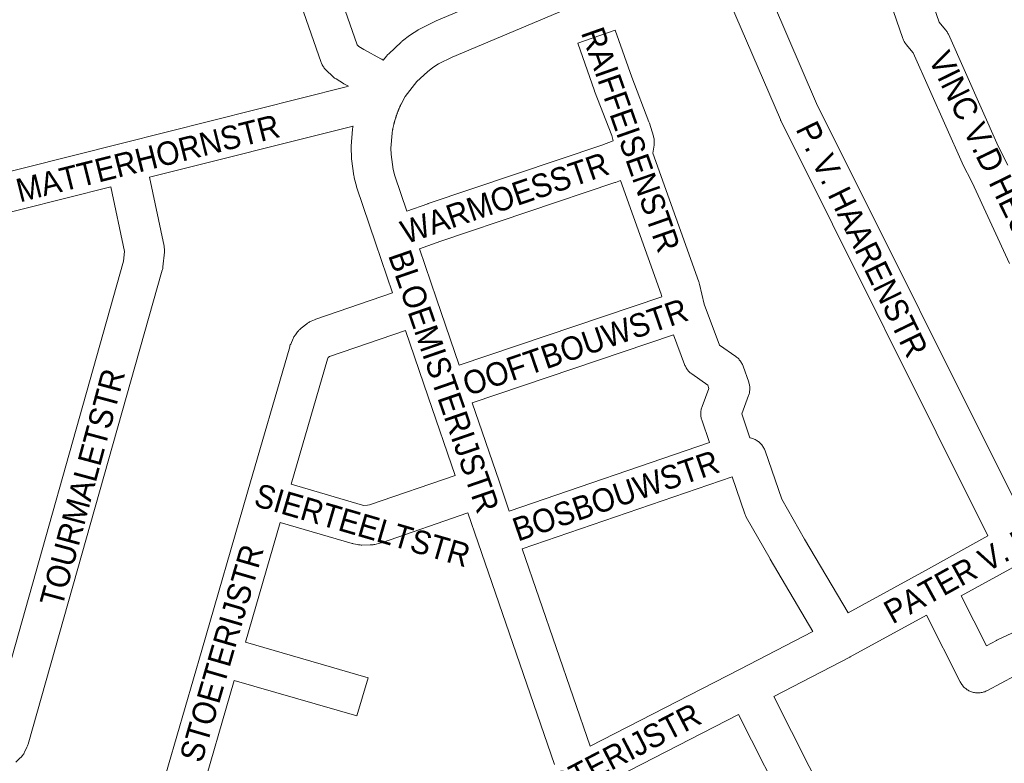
# Model space of a CAD drawing. Header units: metres. Extents: x 123819 to 142731, y 393440 to 405763.
# Tile 137 of 256: x 134286 to 134609, y 394582 to 394826. Entities that reach past the tile are written whole.
import ezdxf
from ezdxf.enums import TextEntityAlignment as Align

# ---------------------------------------------------------------- set-up
doc = ezdxf.new("R2010")
doc.units = ezdxf.units.M
doc.header["$MEASUREMENT"] = 0
doc.layers.add('gs-anno-wegen algemeen tekst', color=7, linetype='Continuous', lineweight=0)
doc.layers.add('gs-knt-wegen algemeen', color=7, linetype='Continuous', lineweight=0)
doc.styles.add('Style-Arial', font='arial.ttf')

msp = doc.modelspace()

# ---------------------------------------------------------------- linework, layer by layer
at = {"layer": 'gs-knt-wegen algemeen', "color": 7, "linetype": 'Continuous', "flags": 128}
for points in [[(134405.71, 394812.64), (134406.83, 394814.07), (134407.03, 394814.32), (134407.25, 394814.55), (134407.48, 394814.77), (134411.53, 394818.61), (134411.7, 394818.76), (134411.88, 394818.92), (134412.06, 394819.06), (134414.29, 394820.75), (134414.48, 394820.89), (134414.67, 394821.02), (134417.01, 394822.54), (134417.21, 394822.67), (134417.41, 394822.78), (134417.61, 394822.89), (134422.59, 394825.42), (134422.8, 394825.52), (134423.01, 394825.62), (134512.92, 394863.51), (134558.78, 394882.84), (134604.15, 394901.96), (134650.86, 394921.65), (134679.22, 394933.61)], [(134569.87, 394873.39), (134577.68, 394855.2), (134577.77, 394854.98), (134577.85, 394854.77), (134588.12, 394825.19), (134590.21, 394822.65), (134590.39, 394822.42), (134590.56, 394822.18), (134590.72, 394821.94), (134590.87, 394821.69), (134591, 394821.43), (134591.13, 394821.17), (134607.5, 394784.44), (134610.59, 394778.28)], [(134611.21, 394745.96), (134598.9, 394772.54), (134595.79, 394778.73), (134595.67, 394779), (134579.59, 394815.07), (134577.32, 394817.83), (134577.14, 394818.05), (134576.98, 394818.29), (134576.82, 394818.53), (134576.67, 394818.78), (134576.54, 394819.03), (134576.42, 394819.29), (134576.3, 394819.55), (134576.2, 394819.82), (134565.63, 394850.27), (134557.87, 394868.33)], [(134394.26, 394804.11), (134392.97, 394804.8), (134392.8, 394804.9), (134392.63, 394805), (134390.2, 394806.51), (134389.97, 394806.66), (134389.75, 394806.82), (134389.54, 394806.98), (134389.33, 394807.15), (134389.13, 394807.34), (134386.97, 394809.4), (134386.75, 394809.62), (134386.54, 394809.85), (134386.35, 394810.09), (134386.16, 394810.34), (134385.99, 394810.59), (134385.83, 394810.85), (134385.68, 394811.12), (134385.55, 394811.4), (134385.43, 394811.69), (134385.32, 394811.97), (134368.21, 394861.2)], [(134382.51, 394859.7), (134397.1, 394817.73), (134397.64, 394817.22), (134399.34, 394816.16), (134404.94, 394813.13), (134405.22, 394812.97), (134405.48, 394812.8), (134405.71, 394812.64)], [(134524.02, 394854.06), (134547.88, 394798.49), (134615.54, 394662.85)], [(134512.02, 394849.01), (134428.28, 394813.71), (134423.83, 394811.45), (134421.98, 394810.24), (134420.22, 394808.9), (134416.76, 394805.64), (134412.94, 394800.78), (134411.54, 394798.28)], [(134604.11, 394656.59), (134536.15, 394792.84), (134536.07, 394793.01), (134535.99, 394793.18), (134512.02, 394849.01)], [(134255.76, 394769.3), (134319.76, 394785.38), (134393.55, 394803.92), (134394.26, 394804.11)], [(134411.32, 394797.82), (134411.26, 394797.68), (134411.2, 394797.54), (134411.14, 394797.4), (134411.08, 394797.26), (134411.02, 394797.12), (134410.96, 394796.98), (134410.9, 394796.83), (134410.84, 394796.69), (134410.78, 394796.55), (134410.72, 394796.41), (134410.67, 394796.27), (134410.61, 394796.12), (134410.55, 394795.98), (134410.5, 394795.84), (134410.44, 394795.7), (134410.39, 394795.55), (134410.34, 394795.41), (134410.29, 394795.26), (134410.23, 394795.12), (134410.18, 394794.98), (134410.13, 394794.83), (134410.08, 394794.69), (134410.03, 394794.54), (134409.98, 394794.4), (134409.93, 394794.25), (134409.89, 394794.11), (134409.84, 394793.96), (134409.79, 394793.81), (134409.75, 394793.67), (134409.7, 394793.52), (134409.66, 394793.37), (134409.61, 394793.23), (134409.57, 394793.08), (134409.53, 394792.93), (134409.49, 394792.79), (134409.44, 394792.64), (134409.4, 394792.49), (134409.36, 394792.34), (134409.32, 394792.19), (134409.29, 394792.05), (134409.25, 394791.9), (134409.21, 394791.75), (134409.17, 394791.6), (134409.14, 394791.45), (134409.1, 394791.3), (134409.07, 394791.15), (134409.03, 394791), (134409, 394790.86), (134408.97, 394790.71), (134408.93, 394790.56), (134408.9, 394790.41), (134408.87, 394790.26), (134408.84, 394790.11), (134408.81, 394789.96), (134408.78, 394789.8), (134408.75, 394789.65), (134408.72, 394789.5), (134408.7, 394789.35), (134408.67, 394789.2), (134408.65, 394789.05), (134408.62, 394788.9), (134408.6, 394788.75), (134408.21, 394783.79), (134408.27, 394781.69), (134408.93, 394776.86), (134409.45, 394774.75), (134413.39, 394763.17)], [(134411.54, 394798.28), (134411.45, 394798.1), (134411.39, 394797.96), (134411.33, 394797.82), (134411.33, 394797.82), (134411.32, 394797.82)], [(134411.54, 394798.28), (134411.54, 394798.28), (134411.54, 394798.28)], [(134411.54, 394798.28), (134411.54, 394798.28), (134411.54, 394798.28)], [(134395.78, 394791.05), (134329.01, 394774.28)], [(134408.78, 394736.36), (134403.18, 394752.73), (134397.04, 394770.82), (134396.96, 394771.08), (134396.89, 394771.34), (134396.21, 394774.05), (134396.16, 394774.28), (134396.11, 394774.51), (134396.08, 394774.74), (134395.32, 394780.27), (134395.29, 394780.5), (134395.27, 394780.73), (134395.26, 394780.97), (134395.18, 394783.76), (134395.18, 394783.99), (134395.18, 394784.22), (134395.2, 394784.46), (134395.64, 394790.02), (134395.66, 394790.26), (134395.69, 394790.5), (134395.71, 394790.64), (134395.74, 394790.78), (134395.76, 394790.93), (134395.78, 394791.05)], [(134413.39, 394763.17), (134420.32, 394765.6), (134420.4, 394765.63), (134477.44, 394784.84), (134481.19, 394786.24)], [(134329.01, 394774.28), (134333.77, 394751.63), (134333.83, 394751.36), (134333.87, 394751.08), (134333.89, 394750.8), (134333.91, 394750.52), (134333.91, 394750.24), (134333.91, 394749.95), (134333.88, 394749.67), (134333.43, 394744.9), (134333.39, 394744.61), (134333.34, 394744.32), (134333.28, 394744.03), (134333.21, 394743.75)], [(134483.5, 394773.2), (134481.88, 394772.6), (134481.69, 394772.53), (134424.6, 394753.31), (134417.58, 394750.84)], [(134497.08, 394735.06), (134496.88, 394735.89), (134483.5, 394773.2)], [(134216.17, 394610.75), (134277.12, 394593.46), (134320.52, 394746.73), (134320.83, 394749.93), (134316.37, 394771.1)], [(134316.37, 394771.1), (134257.12, 394756.22), (134253.84, 394755.24), (134252.27, 394754.42), (134251.59, 394753.94), (134250.54, 394752.35), (134249.01, 394748.27), (134240.08, 394716.79)], [(134417.58, 394750.84), (134423.2, 394734.42), (134430.66, 394712.63)], [(134333.21, 394743.75), (134289.2, 394588.32), (134289.12, 394588.05), (134289.02, 394587.78), (134288.91, 394587.51), (134288.79, 394587.25), (134288.04, 394585.71), (134287.9, 394585.44), (134287.75, 394585.17), (134287.58, 394584.91), (134287.4, 394584.66), (134287.21, 394584.42), (134287.01, 394584.18), (134286.79, 394583.96), (134286.57, 394583.75), (134285.12, 394582.43)], [(134332.54, 394572.1), (134346.15, 394619.1), (134361.2, 394670.92), (134375.01, 394718.69), (134375.1, 394718.98), (134375.21, 394719.27), (134375.33, 394719.55), (134376.13, 394721.34), (134376.26, 394721.61), (134376.4, 394721.87), (134376.55, 394722.12), (134376.71, 394722.37), (134376.88, 394722.6), (134377.6, 394723.55), (134377.77, 394723.76), (134377.95, 394723.97), (134378.13, 394724.17), (134378.33, 394724.36), (134378.54, 394724.55), (134378.75, 394724.72), (134380.6, 394726.19), (134380.82, 394726.35), (134381.04, 394726.51), (134381.28, 394726.66), (134381.51, 394726.79), (134381.76, 394726.92), (134382.01, 394727.04), (134383.09, 394727.51), (134383.34, 394727.62), (134383.6, 394727.71), (134408.78, 394736.36)], [(134430.66, 394712.63), (134497.08, 394735.06)], [(134412.99, 394724.04), (134388.09, 394715.49), (134388.02, 394715.46), (134387.62, 394715.14), (134387.39, 394714.63), (134375.51, 394673.54)], [(134429.27, 394676.45), (134420.44, 394702.28), (134412.99, 394724.04)], [(134500.89, 394722.6), (134434.87, 394700.31)], [(134512.75, 394687.27), (134510.23, 394694.65), (134510.14, 394694.93), (134510.06, 394695.22), (134510, 394695.51), (134509.95, 394695.81), (134509.91, 394696.11), (134509.89, 394696.4), (134509.88, 394696.7), (134509.88, 394697), (134509.9, 394697.3), (134509.93, 394697.6), (134509.98, 394697.89), (134510.04, 394698.19), (134510.11, 394698.48), (134510.2, 394698.76), (134510.3, 394699.05), (134512.53, 394704.99), (134512.16, 394706.04), (134506.9, 394709.78), (134506.67, 394709.96), (134506.44, 394710.15), (134506.22, 394710.34), (134506, 394710.55), (134505.8, 394710.77), (134505.61, 394711), (134505.43, 394711.23), (134505.26, 394711.47), (134505.1, 394711.72), (134504.95, 394711.98), (134504.82, 394712.25), (134504.69, 394712.52), (134504.58, 394712.79), (134500.89, 394722.6)], [(134434.87, 394700.31), (134443.7, 394674.52), (134447.05, 394664.7)], [(134447.05, 394664.7), (134512.75, 394687.27)], [(134531, 394684.5), (134536.44, 394668.69), (134543.9, 394655.55), (134558.19, 394631.36)], [(134375.51, 394673.54), (134398.91, 394666.73), (134399.32, 394666.64), (134400.57, 394666.65), (134401.16, 394666.8), (134429.27, 394676.45)], [(134520.14, 394676.04), (134451.28, 394652.39)], [(134546.68, 394625.24), (134532.66, 394648.98), (134532.6, 394649.08), (134524.82, 394662.78), (134524.68, 394663.05), (134524.55, 394663.32), (134524.43, 394663.6), (134524.33, 394663.88), (134520.14, 394676.04)], [(134433.49, 394664.14), (134405.11, 394654.39), (134404.84, 394654.3), (134404.56, 394654.23), (134402.95, 394653.83), (134402.65, 394653.76), (134402.35, 394653.71), (134402.05, 394653.67), (134401.75, 394653.65), (134401.44, 394653.64), (134398.71, 394653.61), (134398.42, 394653.62), (134398.14, 394653.63), (134397.85, 394653.66), (134397.57, 394653.7), (134397.29, 394653.76), (134395.95, 394654.05), (134395.72, 394654.1), (134395.49, 394654.16), (134371.89, 394661.04)], [(134461.91, 394581.59), (134436.85, 394654.31), (134433.49, 394664.14)], [(134558.19, 394631.36), (134583.59, 394645.27), (134604.11, 394656.59)], [(134451.28, 394652.39), (134473.61, 394587.6)], [(134615.86, 394648.2), (134595.37, 394636.9), (134603.64, 394620.54), (134606.86, 394622.29), (134607.03, 394622.38), (134607.21, 394622.47), (134624.22, 394630.42)], [(134612.9, 394610.75), (134603.95, 394605.9), (134603.67, 394605.76), (134603.38, 394605.63), (134603.09, 394605.51), (134602.79, 394605.41), (134602.49, 394605.33), (134602.18, 394605.25), (134601.87, 394605.2), (134601.56, 394605.16), (134601.24, 394605.13), (134600.93, 394605.12), (134600.61, 394605.12), (134600.3, 394605.14), (134599.98, 394605.17), (134599.67, 394605.22), (134599.36, 394605.29), (134599.06, 394605.37), (134598.76, 394605.46), (134598.46, 394605.57), (134598.17, 394605.69), (134597.88, 394605.83), (134597.61, 394605.98), (134597.34, 394606.14), (134597.08, 394606.32), (134596.82, 394606.51), (134596.58, 394606.71), (134596.35, 394606.92), (134596.12, 394607.15), (134595.91, 394607.38), (134595.71, 394607.63), (134595.53, 394607.88), (134595.35, 394608.14), (134595.19, 394608.41), (134595.04, 394608.69), (134583.95, 394630.62), (134558.92, 394616.91)], [(134473.61, 394587.6), (134522.63, 394612.8), (134546.68, 394625.24)], [(134558.78, 394616.83), (134533.87, 394603.96)], [(134558.91, 394616.91), (134558.87, 394616.89), (134558.78, 394616.84), (134558.78, 394616.84), (134558.78, 394616.83)], [(134558.92, 394616.91), (134558.92, 394616.91), (134558.91, 394616.91)], [(134558.92, 394616.91), (134558.92, 394616.91), (134558.91, 394616.91)], [(134533.87, 394603.96), (134551.27, 394569.52)], [(134522.3, 394597.99), (134478.64, 394575.55)], [(134539.42, 394564.1), (134522.3, 394597.99)]]:
    msp.add_lwpolyline(points, dxfattribs=at)
for points in [[(134481.19, 394786.24), (134480.65, 394787.96), (134475.04, 394802.47), (134474.97, 394802.68), (134469.55, 394818.23, -0.386168), (134469.56, 394818.24), (134481.83, 394822.52, -0.386166), (134481.84, 394822.51), (134487.22, 394807.07), (134492.88, 394792.45), (134492.95, 394792.24), (134493.02, 394792.03), (134494.34, 394787.78), (134494.42, 394787.49), (134494.49, 394787.19), (134494.55, 394786.9), (134494.59, 394786.59), (134494.62, 394786.29), (134494.63, 394785.99), (134494.63, 394785.68), (134494.62, 394785.38), (134494.59, 394785.08), (134494.54, 394784.78), (134494.11, 394782.2), (134509.27, 394739.93), (134509.34, 394739.7), (134509.41, 394739.46), (134509.48, 394739.22), (134511.01, 394732.68), (134516.07, 394719.24), (134521.39, 394715.45), (134521.64, 394715.27), (134521.88, 394715.07), (134522.1, 394714.87), (134522.32, 394714.65), (134522.53, 394714.42), (134522.73, 394714.19), (134522.91, 394713.94), (134523.08, 394713.69), (134523.25, 394713.42), (134523.39, 394713.15), (134523.53, 394712.88), (134523.65, 394712.6), (134523.76, 394712.31), (134525.6, 394707.07), (134525.7, 394706.79), (134525.78, 394706.49), (134525.84, 394706.2), (134525.9, 394705.9), (134525.94, 394705.6), (134525.96, 394705.3), (134525.97, 394704.99), (134525.97, 394704.69), (134525.95, 394704.39), (134525.92, 394704.09), (134525.87, 394703.79), (134525.82, 394703.49), (134525.74, 394703.19), (134525.66, 394702.9), (134525.56, 394702.62), (134523.31, 394696.64), (134525.98, 394688.8), (134526.24, 394688.74), (134526.54, 394688.67), (134526.85, 394688.58), (134527.15, 394688.47), (134527.44, 394688.35), (134527.73, 394688.22), (134528.01, 394688.07), (134528.28, 394687.91), (134528.55, 394687.74), (134528.8, 394687.55), (134529.05, 394687.35), (134529.29, 394687.14), (134529.51, 394686.92), (134529.73, 394686.68), (134529.93, 394686.44), (134530.12, 394686.19), (134530.3, 394685.93), (134530.47, 394685.66), (134530.62, 394685.38), (134530.76, 394685.09), (134530.88, 394684.8), (134530.99, 394684.51), (134531, 394684.5), (134531, 394684.5)], [(134371.89, 394661.04), (134360.47, 394621.72), (134400.7, 394610.05, -0.384556), (134400.71, 394610.04), (134397.08, 394597.55, -0.384555), (134397.07, 394597.55), (134356.84, 394609.22), (134345.12, 394568.74), (134345.1, 394568.67), (134345.13, 394568.25), (134345.18, 394568.13), (134345.37, 394567.91), (134345.72, 394567.77), (134402.9, 394551.29)]]:
    msp.add_lwpolyline(points, format="xyb", dxfattribs=at)

# ---------------------------------------------------------------- texts
at = {"layer": 'gs-anno-wegen algemeen tekst', "color": 7, "style": 'Style-Arial', "width": 0.909091}
for s, rotation, p in [('RAIFFEISENSTR', 289.3482, (134486.9, 394786.59)), ('VINC V.D HEUVELSTR', 296.009, (134610.63, 394768.19)), ('MATTERHORNSTR', 14.102, (134328.45, 394780.53)), ('P. V. HAARENSTR', 296.009, (134562.82, 394753.95)), ('WARMOESSTR', 18.9593, (134445.56, 394767.49)), ('BLOEMISTERIJSTR', 289.0745, (134425.6, 394707.31)), ('OOFTBOUWSTR', 18.9593, (134468.68, 394718.59)), ('TOURMALETSTR', 74.9434, (134307, 394672.51)), ('PATER V. DEN ELSENPLEIN', 28.8627, (134628.29, 394662.49)), ('BOSBOUWSTR', 18.9593, (134482.01, 394669.83)), ('SIERTEELTSTR', 343.7573, (134398.88, 394660.13)), ('STOETERIJSTR', 73.8306, (134352.68, 394618.14)), ('HOUTVESTERIJSTR', 27.5362, (134467.31, 394577))]:
    msp.add_text(s, height=7.7, rotation=rotation, dxfattribs=at).set_placement(p, align=Align.MIDDLE_CENTER)

doc.saveas('drawing.dxf')
